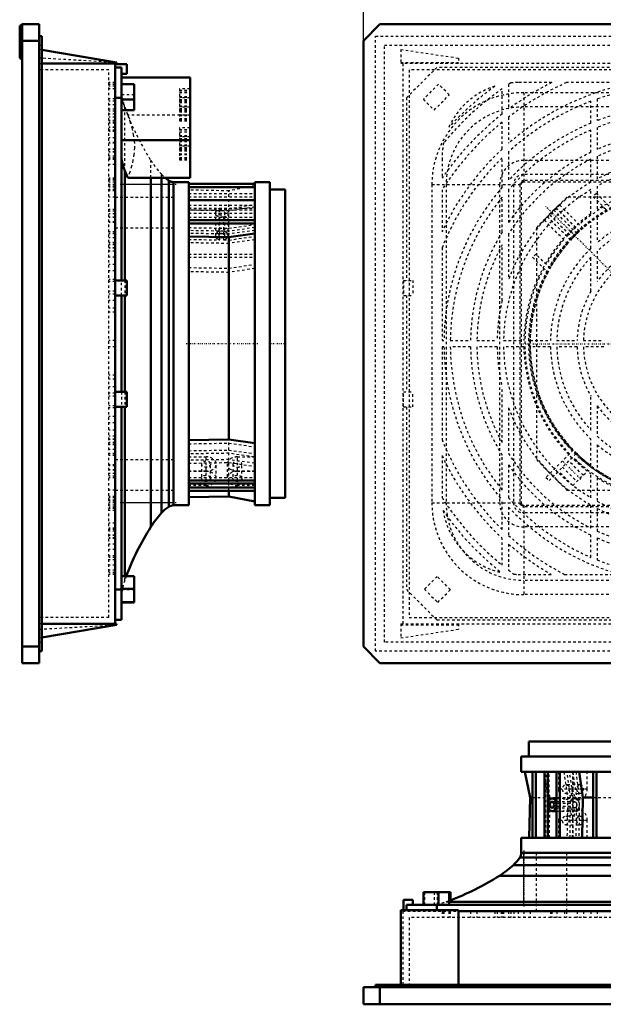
# Model space of a CAD drawing. Header units: millimetres. Extents: x 0 to 863, y -19 to 596.
# Tile 1 of 4: x 0 to 230, y 1 to 389. Entities that reach past the tile are written whole.
import ezdxf

# ---------------------------------------------------------------- set-up
doc = ezdxf.new("R2010")
doc.units = ezdxf.units.MM
doc.linetypes.add('Center', pattern=[1.5, 0.45, -0.5, 0.05, -0.5])
doc.linetypes.add('Dashed', pattern=[2, 1, -1])
for name, color, linetype, lineweight in [('AM_0', 7, 'Continuous', 50), ('AM_4', 3, 'Continuous', 25), ('AM_5', 3, 'Continuous', 25), ('AM_7', 7, 'Center', 25), ('AM_9', 6, 'Dashed', 25)]:
    doc.layers.add(name, color=color, linetype=linetype, lineweight=lineweight)
doc.dimstyles.new('ISO-25', dxfattribs={"dimtxt": 2.5, "dimasz": 2.5, "dimexe": 1.25, "dimexo": 0.625, "dimtad": 1, "dimtxsty": 'Standard', "dimcen": 2.5, "dimadec": 0, "dimazin": 0, "dimtfac": 1, "dimtmove": 0, "dimatfit": 3, "dimfxl": 1, "dimarcsym": 0})

# ---------------------------------------------------------------- blocks, each defined once
blk = doc.blocks.new('1_EF250_115R5_0__0_in_EF250_115R5_0__1300')
at = {"layer": 'AM_0'}
for p, q in [((322.35, 104.7), (200.85, 104.7)), ((200.85, 104.7), (200.85, 98.7)), ((325.35, 98.7), (197.85, 98.7)), ((197.85, 98.7), (197.85, 92.7)), ((325.35, 92.7), (197.85, 92.7)), ((199.28, 92.7), (201.35, 82.52)), ((202.34, 66.7), (202.34, 92.7)), ((203.62, 66.7), (203.62, 92.7)), ((207.01, 66.7), (207.01, 92.7)), ((208.28, 66.7), (208.28, 92.7)), ((211.75, 66.7), (211.75, 92.7)), ((213.02, 66.7), (213.02, 92.7)), ((222.15, 82.52), (220.68, 92.7)), ((226.24, 66.7), (226.24, 92.7)), ((227.52, 66.7), (227.52, 92.7)), ((201.35, 82.52), (200.99, 66.7)), ((202.34, 82.52), (201.35, 82.52)), ((211.75, 82.2), (209.98, 82.2)), ((221.89, 66.7), (222.15, 82.52)), ((226.24, 82.52), (222.15, 82.52)), ((208.28, 80.4), (208.28, 79)), ((209.98, 77.2), (211.75, 77.2)), ((197.85, 66.7), (325.35, 66.7)), ((197.85, 66.7), (197.85, 60.7)), ((325.92, 58.88), (197.28, 58.88)), ((325.35, 60.7), (197.85, 60.7)), ((327.01, 55.95), (194.81, 55.95)), ((189.33, 51.74), (327.01, 51.74)), ((169.91, 45.2), (159.23, 45.2)), ((159.23, 45.2), (159.23, 40.2)), ((165.21, 45.2), (165.21, 40.2)), ((169.46, 45.2), (169.46, 40.2)), ((169.91, 45.2), (169.91, 42.09)), ((155.1, 42.2), (151.37, 42.2)), ((151.37, 42.2), (151.37, 38.2)), ((236.62, 40.2), (152.6, 40.2)), ((152.6, 40.2), (152.6, 38.2)), ((155.1, 40.2), (155.1, 42.2)), ((164.6, 40.2), (164.6, 38.2)), ((169.46, 41.47), (236.62, 41.47)), ((150.3, 38.2), (173.1, 38.2)), ((150.3, 38.2), (150.3, 8.7)), ((173.1, 38.2), (173.1, 8.7)), ((350.1, 37.7), (173.1, 37.7)), ((382.85, 8.7), (140.35, 8.7)), ((140.35, 7.7), (140.35, 8.7)), ((135.6, 1), (135.6, 7.7)), ((387.6, 7.7), (135.6, 7.7)), ((142.1, 1), (142.1, 7.7)), ((387.6, 1), (135.6, 1))]:
    blk.add_line(p, q, dxfattribs=at)
for centre, radius, start, end in [((187.12, 64.95), 11.83, 310.515, 329.1283), ((194.3, 60.81), 3.55, 326.9707, 358.1624), ((161.55, 93.55), 50.2, 303.5987, 311.4905), ((133.84, 138.96), 103.37, 290.1534, 302.4647)]:
    blk.add_arc(centre, radius, start, end, dxfattribs=at)
blk.add_ellipse((209.98, 79.7), major_axis=(0, -2.5), ratio=0.707107, start_param=4.995877, end_param=10.712086, dxfattribs=at)
blk.add_ellipse((209.98, 79.7), major_axis=(0, -1.2), ratio=0.707107, dxfattribs=at)
at = {"layer": 'AM_4'}
blk.add_line((198.86, 40.2), (198.86, 60.7), dxfattribs=at)
at = {"layer": 'AM_7'}
blk.add_line((198.86, 61.72), (198.86, 39.17), dxfattribs=at)
at = {"layer": 'AM_9'}
for p, q in [((206.79, 92.7), (208.31, 82.52)), ((207.57, 66.7), (207.57, 92.7)), ((209.21, 82.52), (207.7, 92.7)), ((208.84, 66.7), (208.84, 92.7)), ((212.55, 92.7), (212.55, 85.87)), ((214.67, 92.7), (216.13, 82.52)), ((217.33, 82.52), (215.87, 92.7)), ((218.37, 82.52), (216.9, 92.7)), ((218.21, 92.7), (218.21, 85.87)), ((218.21, 85.87), (218.21, 92.49)), ((218.21, 92.49), (219.64, 82.52)), ((219.34, 92.7), (220.8, 82.52)), ((223.86, 85.87), (223.86, 92.7)), ((223.86, 85.87), (212.55, 85.87)), ((221.03, 87.62), (215.38, 87.62)), ((202.34, 82.52), (222.15, 82.52)), ((208.31, 82.52), (208.05, 66.7)), ((209.17, 79.98), (209.21, 82.52)), ((218.99, 82.2), (211.75, 82.2)), ((215.38, 84.12), (221.03, 84.12)), ((215.38, 81.87), (221.03, 81.87)), ((216.13, 82.52), (215.88, 66.7)), ((217.3, 80.4), (217.33, 82.52)), ((218.11, 66.7), (218.37, 82.52)), ((219.64, 82.52), (219.38, 66.7)), ((220.8, 82.52), (220.55, 66.7)), ((226.24, 82.52), (233.49, 82.52)), ((208.28, 80.4), (217.3, 80.4)), ((217.28, 79), (208.28, 79)), ((208.95, 66.7), (209.16, 79.44)), ((218.97, 80.9), (209.98, 80.9)), ((209.98, 78.5), (218.93, 78.5)), ((217.08, 66.7), (217.28, 79)), ((211.75, 77.2), (218.91, 77.2)), ((221.03, 77.53), (215.38, 77.53)), ((221.03, 75.28), (215.38, 75.28)), ((212.55, 73.53), (212.55, 66.7)), ((223.86, 73.53), (212.55, 73.53)), ((215.38, 71.78), (221.03, 71.78)), ((218.21, 73.53), (218.21, 66.7)), ((218.21, 66.7), (218.21, 73.53)), ((223.86, 66.7), (223.86, 73.53)), ((203.85, 37.7), (203.85, 60.7)), ((215.85, 37.7), (215.85, 60.7)), ((159.68, 45.2), (159.68, 40.2)), ((163.47, 45.2), (163.47, 40.2)), ((164.69, 45.2), (164.69, 40.2)), ((164.9, 45.2), (164.9, 40.2)), ((168.23, 41.47), (169.46, 41.47)), ((169.91, 42.09), (169.91, 40.2)), ((151.1, 37.7), (173.1, 37.7)), ((151.1, 37.7), (151.1, 7.7)), ((151.37, 38.2), (151.37, 37.7)), ((152.6, 38.2), (152.6, 37.7)), ((369.6, 35.2), (153.6, 35.2)), ((153.6, 35.2), (153.6, 7.7)), ((164.6, 38.2), (164.6, 37.7)), ((166.6, 37.7), (166.6, 35.2)), ((166.99, 37.7), (166.99, 35.2)), ((167.27, 37.7), (167.27, 35.2)), ((167.36, 37.7), (167.36, 35.2)), ((169.27, 37.7), (169.27, 35.2)), ((169.86, 37.7), (169.86, 35.2)), ((177.86, 37.7), (177.86, 35.2)), ((180.36, 37.7), (180.36, 35.2)), ((187.47, 37.7), (187.47, 35.2)), ((188.36, 37.7), (188.36, 35.2)), ((189.92, 37.7), (189.92, 35.2)), ((190.35, 37.7), (190.35, 35.2)), ((190.86, 37.7), (190.86, 35.2)), ((192.85, 37.7), (192.85, 35.2)), ((193.7, 37.7), (193.7, 35.2)), ((194.97, 37.7), (194.97, 35.2)), ((196.6, 37.7), (196.6, 35.2)), ((198.86, 37.7), (198.86, 35.2)), ((201.36, 37.7), (201.36, 35.2)), ((209.36, 37.7), (209.36, 35.2)), ((209.72, 37.7), (209.72, 35.2)), ((209.89, 37.7), (209.89, 35.2)), ((211.86, 37.7), (211.86, 35.2)), ((214.97, 37.7), (214.97, 35.2)), ((215.73, 37.7), (215.73, 35.2)), ((219.87, 37.7), (219.87, 35.2)), ((222.37, 37.7), (222.37, 35.2)), ((225.35, 37.7), (225.35, 35.2)), ((227.85, 37.7), (227.85, 35.2)), ((143.85, 7.7), (143.85, 8.7)), ((150.3, 8.7), (150.3, 7.7)), ((173.1, 8.7), (173.1, 7.7))]:
    blk.add_line(p, q, dxfattribs=at)
for points in [[(218.21, 92.49), (218.4, 92.51), (219.31, 92.7)], [(217.3, 80.4), (217.48, 80.97), (217.86, 81.61), (218.37, 82.04), (218.95, 82.2), (218.99, 82.2)], [(218.99, 82.2), (219.54, 82.08), (220.07, 81.69), (220.48, 81.08), (220.71, 80.31), (220.74, 79.47), (220.57, 78.66), (220.22, 77.97), (219.72, 77.47), (219.14, 77.22), (218.91, 77.2)], [(218.91, 77.2), (218.55, 77.25), (218.01, 77.56), (217.59, 78.11), (217.31, 78.84), (217.28, 79)], [(218.93, 78.5), (218.69, 78.55), (218.44, 78.73), (218.25, 79.02), (218.14, 79.39), (218.12, 79.79), (218.19, 80.18), (218.28, 80.4)], [(218.28, 80.4), (218.48, 80.68), (218.74, 80.86), (218.97, 80.9)], [(218.97, 80.9), (219.02, 80.9), (219.3, 80.81), (219.54, 80.59), (219.71, 80.27), (219.8, 79.89), (219.79, 79.49), (219.69, 79.11), (219.5, 78.8), (219.25, 78.59), (218.97, 78.5), (218.93, 78.5)]]:
    blk.add_lwpolyline(points, dxfattribs=at)
for centre, radius, start, end in [((160.74, 61.48), 21.36, 274.991, 290.5142), ((133.84, 138.96), 103.38, 289.429, 290.1534)]:
    blk.add_arc(centre, radius, start, end, dxfattribs=at)
for centre, start_param, end_param in [((215.38, 85.87), 1.570796, 4.712389), ((221.03, 85.87), 1.570796, 4.712389), ((215.38, 73.53), 4.712389, 7.853982), ((221.03, 73.53), 4.712389, 7.853982)]:
    blk.add_ellipse(centre, major_axis=(0, 4), ratio=0.707107, start_param=start_param, end_param=end_param, dxfattribs=at)
for centre in [(215.38, 85.87), (221.03, 85.87), (215.38, 73.53), (221.03, 73.53)]:
    blk.add_ellipse(centre, major_axis=(0, 1.75), ratio=0.707107, dxfattribs=at)
blk = doc.blocks.new('2_EF250_115R5_0__0_in_EF250_115R5_0__1300')
at = {"layer": 'AM_0'}
for p, q in [((1, 387.5), (0, 387)), ((0, 387), (0, 374.2)), ((1, 387.6), (7.7, 387.6)), ((1, 135.6), (1, 387.6)), ((7.7, 135.6), (7.7, 387.6)), ((1, 381.1), (7.7, 381.1)), ((7.7, 382.85), (8.7, 382.85)), ((8.7, 140.35), (8.7, 382.85)), ((38.2, 372.5), (8.7, 377.49)), ((0, 374.2), (1, 373.7)), ((8.7, 372.1), (38.2, 372.1)), ((37.7, 151.1), (37.7, 372.1)), ((42.2, 371.83), (37.7, 371.83)), ((40.2, 370.6), (37.7, 370.6)), ((38.2, 372.1), (38.2, 372.5)), ((40.2, 286.58), (40.2, 370.6)), ((42.2, 368.1), (42.2, 371.83)), ((40.2, 368.1), (42.2, 368.1)), ((67.2, 366.56), (40.2, 366.56)), ((67.2, 327.01), (67.2, 366.56)), ((45.2, 363.97), (40.2, 363.97)), ((45.2, 353.74), (45.2, 363.97)), ((40.2, 358.6), (37.7, 358.6)), ((45.2, 357.98), (40.2, 357.98)), ((45.2, 353.74), (40.2, 353.74)), ((67.2, 341.81), (40.2, 341.81)), ((41.47, 286.58), (41.47, 329.74)), ((42.62, 327.01), (41.47, 329.74)), ((67.2, 327.01), (42.62, 327.01)), ((51.74, 189.33), (51.74, 327.01)), ((55.95, 194.81), (55.95, 327.01)), ((58.88, 197.28), (58.88, 325.92)), ((66.7, 325.35), (60.7, 325.35)), ((60.7, 197.85), (60.7, 325.35)), ((66.7, 325.35), (66.7, 197.85)), ((66.7, 324.6), (92.7, 324.6)), ((66.7, 323.33), (92.7, 323.33)), ((98.7, 325.35), (92.7, 325.35)), ((92.7, 197.85), (92.7, 325.35)), ((98.7, 197.85), (98.7, 325.35)), ((104.7, 322.35), (98.7, 322.35)), ((104.7, 200.85), (104.7, 322.35)), ((66.7, 318.25), (92.7, 318.25)), ((66.7, 310.33), (92.7, 310.33)), ((66.7, 309.06), (92.7, 309.06)), ((66.7, 303.81), (82.52, 303.56)), ((82.52, 303.56), (92.7, 305.02)), ((82.52, 223.76), (82.52, 303.56)), ((37.7, 286.58), (42.2, 286.58)), ((42.2, 286.58), (42.2, 280.62)), ((37.7, 280.62), (42.2, 280.62)), ((40.2, 242.58), (40.2, 280.62)), ((41.47, 280.62), (41.47, 242.58)), ((37.7, 242.58), (42.2, 242.58)), ((42.2, 236.62), (42.2, 242.58)), ((37.7, 236.62), (42.2, 236.62)), ((40.2, 152.6), (40.2, 236.62)), ((41.47, 169.91), (41.47, 236.62)), ((82.52, 223.76), (66.7, 223.51)), ((92.7, 222.29), (82.52, 223.76)), ((66.7, 207.65), (92.7, 207.65)), ((66.7, 206.38), (92.7, 206.38)), ((66.7, 204.87), (92.7, 204.87)), ((66.7, 203.6), (92.7, 203.6)), ((82.52, 201.35), (82.52, 203.6)), ((66.7, 200.99), (82.52, 201.35)), ((82.52, 201.35), (92.7, 199.28)), ((98.7, 200.85), (104.7, 200.85)), ((66.7, 197.85), (60.7, 197.85)), ((98.7, 197.85), (92.7, 197.85)), ((45.2, 169.91), (40.2, 169.91)), ((45.2, 159.54), (45.2, 169.91)), ((40.2, 164.6), (37.7, 164.6)), ((45.2, 164.9), (40.2, 164.9)), ((45.2, 159.68), (40.2, 159.68)), ((45.2, 159.54), (40.2, 159.54)), ((40.2, 152.6), (37.7, 152.6)), ((38.2, 151.1), (8.7, 151.1)), ((8.7, 145.71), (38.2, 150.7)), ((38.2, 150.7), (38.2, 151.1)), ((1, 142.1), (7.7, 142.1)), ((7.7, 140.35), (8.7, 140.35)), ((1, 135.6), (7.7, 135.6))]:
    blk.add_line(p, q, dxfattribs=at)
blk.add_lwpolyline([(41.47, 329.74), (41.02, 330.88), (40.66, 332.04), (40.38, 333.23), (40.2, 334.42)], dxfattribs=at)
for centre, radius, start, end in [((64.95, 336.08), 11.83, 230.0538, 239.1283), ((60.81, 328.9), 3.56, 236.9707, 268.1624), ((93.55, 161.55), 50.2, 138.5095, 146.4013), ((64.95, 187.12), 11.83, 120.8717, 139.485), ((60.81, 194.3), 3.56, 91.8376, 123.0293), ((138.96, 133.84), 103.38, 147.5353, 159.5761)]:
    blk.add_arc(centre, radius, start, end, dxfattribs=at)
at = {"layer": 'AM_4'}
for p, q in [((60.7, 324.34), (40.2, 324.34)), ((60.7, 198.86), (40.2, 198.86))]:
    blk.add_line(p, q, dxfattribs=at)
at = {"layer": 'AM_7'}
for p, q in [((61.72, 324.34), (39.17, 324.34)), ((94, 261.6), (65.4, 261.6)), ((105.02, 261.6), (97.88, 261.6)), ((61.72, 198.86), (39.17, 198.86))]:
    blk.add_line(p, q, dxfattribs=at)
at = {"layer": 'AM_9'}
for p, q in [((7.7, 379.35), (8.7, 379.35)), ((8.7, 377.49), (7.7, 377.66)), ((38.21, 372.5), (7.7, 374.25)), ((7.7, 372.1), (8.7, 372.1)), ((35.2, 369.6), (7.7, 369.6)), ((35.2, 153.6), (35.2, 369.6)), ((37.7, 364.6), (35.2, 364.6)), ((37.7, 364.46), (35.2, 364.46)), ((37.7, 363.89), (35.2, 363.89)), ((37.7, 363.84), (35.2, 363.84)), ((37.7, 363.18), (35.2, 363.18)), ((37.7, 362.17), (35.2, 362.17)), ((45.2, 363.97), (40.2, 363.97)), ((67.2, 362.16), (63, 362.16)), ((63, 362.16), (63, 349.48)), ((63, 361.54), (67.2, 361.54)), ((63, 361.33), (67.2, 361.33)), ((37.7, 358.12), (35.2, 358.12)), ((45.2, 359.73), (40.2, 359.73)), ((45.2, 359.73), (40.2, 359.73)), ((45.2, 357.98), (40.2, 357.98)), ((63, 360.62), (67.2, 360.62)), ((63, 359.09), (67.2, 359.09)), ((63, 358.82), (67.2, 358.82)), ((67.2, 358.55), (63, 358.55)), ((63, 357.93), (67.2, 357.93)), ((63, 357.72), (67.2, 357.72)), ((63, 357.65), (67.2, 357.65)), ((63, 357.44), (67.2, 357.44)), ((37.7, 357.21), (35.2, 357.21)), ((37.7, 355.84), (35.2, 355.84)), ((37.7, 354.1), (35.2, 354.1)), ((45.2, 353.74), (40.2, 353.74)), ((41.47, 329.74), (41.47, 354.97)), ((41.47, 354.49), (42.62, 351.76)), ((63, 357.02), (67.2, 357.02)), ((63, 356.97), (67.2, 356.97)), ((63, 356.82), (67.2, 356.82)), ((63, 356.7), (67.2, 356.7)), ((63, 355.48), (67.2, 355.48)), ((63, 355.21), (67.2, 355.21)), ((67.2, 354.94), (63, 354.94)), ((63, 354.33), (67.2, 354.33)), ((63, 354.12), (67.2, 354.12)), ((63, 354.05), (67.2, 354.05)), ((63, 353.83), (67.2, 353.83)), ((37.7, 353.34), (35.2, 353.34)), ((37.7, 352.19), (35.2, 352.19)), ((37.7, 350.96), (35.2, 350.96)), ((37.7, 349.6), (35.2, 349.6)), ((67.2, 351.76), (42.62, 351.76)), ((63, 353.41), (67.2, 353.41)), ((63, 353.36), (67.2, 353.36)), ((63, 353.22), (67.2, 353.22)), ((63, 353.09), (67.2, 353.09)), ((63, 351.87), (67.2, 351.87)), ((63, 351.61), (67.2, 351.61)), ((63, 350.44), (67.2, 350.44)), ((63, 350.23), (67.2, 350.23)), ((63, 349.75), (67.2, 349.75)), ((63, 349.61), (67.2, 349.61)), ((37.7, 348.98), (35.2, 348.98)), ((37.7, 348.6), (35.2, 348.6)), ((37.7, 346.97), (35.2, 346.97)), ((37.7, 346.92), (35.2, 346.92)), ((37.7, 345.88), (35.2, 345.88)), ((63, 349.48), (67.2, 349.48)), ((67.2, 346.76), (63, 346.76)), ((63, 346.76), (63, 334.08)), ((63, 346.14), (67.2, 346.14)), ((63, 345.93), (67.2, 345.93)), ((37.7, 345.34), (35.2, 345.34)), ((37.7, 342.84), (35.2, 342.84)), ((63, 345.22), (67.2, 345.22)), ((63, 343.69), (67.2, 343.69)), ((63, 343.42), (67.2, 343.42)), ((67.2, 343.15), (63, 343.15)), ((63, 342.53), (67.2, 342.53)), ((63, 342.32), (67.2, 342.32)), ((63, 342.25), (67.2, 342.25)), ((63, 342.04), (67.2, 342.04)), ((37.7, 340.93), (35.2, 340.93)), ((37.7, 340.63), (35.2, 340.63)), ((37.7, 338.38), (35.2, 338.38)), ((37.7, 338.25), (35.2, 338.25)), ((63, 341.62), (67.2, 341.62)), ((63, 341.57), (67.2, 341.57)), ((63, 341.42), (67.2, 341.42)), ((63, 341.3), (67.2, 341.3)), ((63, 340.08), (67.2, 340.08)), ((63, 339.81), (67.2, 339.81)), ((67.2, 339.54), (63, 339.54)), ((63, 338.93), (67.2, 338.93)), ((63, 338.72), (67.2, 338.72)), ((63, 338.65), (67.2, 338.65)), ((63, 338.43), (67.2, 338.43)), ((63, 338.01), (67.2, 338.01)), ((63, 337.96), (67.2, 337.96)), ((37.7, 337.29), (35.2, 337.29)), ((37.7, 337.1), (35.2, 337.1)), ((37.7, 335.51), (35.2, 335.51)), ((37.7, 334.94), (35.2, 334.94)), ((37.7, 334.84), (35.2, 334.84)), ((37.7, 334.6), (35.2, 334.6)), ((37.7, 334.31), (35.2, 334.31)), ((63, 337.82), (67.2, 337.82)), ((63, 337.69), (67.2, 337.69)), ((63, 336.47), (67.2, 336.47)), ((63, 336.21), (67.2, 336.21)), ((63, 335.04), (67.2, 335.04)), ((63, 334.83), (67.2, 334.83)), ((63, 334.35), (67.2, 334.35)), ((63, 334.21), (67.2, 334.21)), ((63, 334.08), (67.2, 334.08)), ((37.7, 332.34), (35.2, 332.34)), ((51.74, 327.01), (51.74, 333.87)), ((37.7, 326.85), (35.2, 326.85)), ((37.7, 326.61), (35.2, 326.61)), ((55.95, 327.01), (55.95, 328.39)), ((37.7, 326.07), (35.2, 326.07)), ((37.7, 325.25), (35.2, 325.25)), ((37.7, 324.34), (35.2, 324.34)), ((37.7, 323.78), (35.2, 323.78)), ((37.7, 323.3), (35.2, 323.3)), ((92.7, 323.91), (82.52, 321.85)), ((37.7, 322.36), (35.2, 322.36)), ((37.7, 322.32), (35.2, 322.32)), ((37.7, 321.84), (35.2, 321.84)), ((37.7, 319.4), (35.2, 319.4)), ((37.7, 319.35), (60.7, 319.35)), ((82.52, 321.85), (66.7, 322.21)), ((66.7, 320.85), (92.7, 320.85)), ((66.7, 319.58), (92.7, 319.58)), ((82.52, 303.56), (82.52, 321.85)), ((66.7, 316.26), (92.7, 316.26)), ((66.7, 315.15), (82.52, 314.89)), ((66.7, 314.99), (92.7, 314.99)), ((82.52, 314.89), (92.7, 316.41)), ((92.7, 315.5), (82.52, 313.98)), ((37.7, 314.5), (35.2, 314.5)), ((37.7, 313.83), (35.2, 313.83)), ((37.7, 312.82), (35.2, 312.82)), ((37.7, 311.51), (35.2, 311.51)), ((37.7, 311.33), (35.2, 311.33)), ((66.7, 314.36), (92.7, 314.36)), ((82.52, 313.98), (66.7, 314.25)), ((66.7, 313.09), (92.7, 313.09)), ((66.7, 311.52), (92.7, 311.52)), ((77.2, 313.22), (77.2, 304.28)), ((78.5, 313.22), (78.5, 304.27)), ((80.4, 311.52), (79, 311.52)), ((79, 302.53), (79, 311.52)), ((80.4, 311.52), (80.4, 302.5)), ((80.9, 304.23), (80.9, 313.22)), ((82.2, 304.21), (82.2, 313.22)), ((37.7, 309.72), (35.2, 309.72)), ((37.7, 309.43), (35.2, 309.43)), ((37.7, 307.35), (60.7, 307.35)), ((66.7, 310.25), (92.7, 310.25)), ((66.7, 307.39), (82.52, 307.13)), ((82.52, 307.13), (92.7, 308.6)), ((92.7, 307.4), (82.52, 305.93)), ((37.7, 305.73), (35.2, 305.73)), ((37.7, 305.62), (35.2, 305.62)), ((37.7, 304.9), (35.2, 304.9)), ((37.7, 303.33), (35.2, 303.33)), ((82.52, 305.93), (66.7, 306.19)), ((82.52, 304.83), (66.7, 305.09)), ((92.7, 306.29), (82.52, 304.83)), ((82.52, 302.47), (92.7, 303.93)), ((37.7, 301.49), (35.2, 301.49)), ((37.7, 300.83), (35.2, 300.83)), ((37.7, 300.65), (35.2, 300.65)), ((37.7, 299.42), (35.2, 299.42)), ((37.7, 299.23), (35.2, 299.23)), ((66.7, 302.72), (79, 302.53)), ((82.52, 301.13), (66.7, 301.38)), ((80.4, 302.5), (82.52, 302.47)), ((92.7, 302.59), (82.52, 301.13)), ((37.7, 298.15), (35.2, 298.15)), ((37.7, 295.67), (35.2, 295.67)), ((66.7, 296.96), (92.7, 296.96)), ((66.7, 295.69), (92.7, 295.69)), ((37.7, 292.82), (35.2, 292.82)), ((66.7, 291.62), (82.52, 291.36)), ((82.52, 291.36), (92.7, 292.87)), ((37.7, 290.32), (35.2, 290.32)), ((82.52, 289.71), (66.7, 289.98)), ((92.7, 291.24), (82.52, 289.71)), ((37.7, 286.88), (35.2, 286.88)), ((37.7, 286.18), (35.2, 286.18)), ((40.2, 280.62), (40.2, 286.58)), ((41.47, 286.58), (41.47, 280.62)), ((37.7, 282.31), (35.2, 282.31)), ((37.7, 281.13), (35.2, 281.13)), ((37.7, 278.6), (35.2, 278.6)), ((37.7, 275.6), (35.2, 275.6)), ((37.7, 274.04), (35.2, 274.04)), ((37.7, 262.85), (35.2, 262.85)), ((37.7, 260.35), (35.2, 260.35)), ((37.7, 249.16), (35.2, 249.16)), ((37.7, 247.6), (35.2, 247.6)), ((37.7, 244.6), (35.2, 244.6)), ((37.7, 242.07), (35.2, 242.07)), ((37.7, 240.89), (35.2, 240.89)), ((40.2, 242.58), (40.2, 236.62)), ((41.47, 242.58), (41.47, 236.62)), ((37.7, 237.02), (35.2, 237.02)), ((37.7, 236.32), (35.2, 236.32)), ((37.7, 232.88), (35.2, 232.88)), ((37.7, 230.37), (35.2, 230.37)), ((37.7, 227.53), (35.2, 227.53)), ((37.7, 225.05), (35.2, 225.05)), ((37.7, 223.97), (35.2, 223.97)), ((37.7, 223.78), (35.2, 223.78)), ((37.7, 222.55), (35.2, 222.55)), ((37.7, 222.37), (35.2, 222.37)), ((37.7, 221.71), (35.2, 221.71)), ((66.7, 222.12), (82.52, 222.37)), ((82.52, 203.6), (82.52, 223.76)), ((82.52, 222.37), (92.7, 220.91)), ((37.7, 219.87), (35.2, 219.87)), ((37.7, 218.3), (35.2, 218.3)), ((37.7, 217.58), (35.2, 217.58)), ((66.7, 219.38), (82.52, 219.64)), ((82.52, 218.37), (66.7, 218.11)), ((82.52, 219.64), (92.7, 218.18)), ((92.49, 216.93), (82.52, 218.37)), ((37.7, 217.47), (35.2, 217.47)), ((37.7, 213.77), (35.2, 213.77)), ((37.7, 215.85), (60.7, 215.85)), ((66.7, 216.93), (73.53, 216.93)), ((82.52, 215.87), (66.7, 215.61)), ((66.7, 214.46), (82.52, 214.71)), ((71.78, 214.1), (71.78, 208.45)), ((73.53, 205.62), (73.53, 216.93)), ((75.28, 208.45), (75.28, 214.1)), ((77.53, 208.45), (77.53, 214.1)), ((81.87, 214.1), (81.87, 208.45)), ((92.7, 214.4), (82.52, 215.87)), ((82.52, 214.71), (92.7, 213.24)), ((84.12, 214.1), (84.12, 208.45)), ((85.87, 205.62), (85.87, 216.93)), ((85.87, 216.93), (92.49, 216.93)), ((87.62, 208.45), (87.62, 214.1)), ((37.7, 213.47), (35.2, 213.47)), ((37.7, 211.86), (35.2, 211.86)), ((37.7, 211.69), (35.2, 211.69)), ((37.7, 210.38), (35.2, 210.38)), ((73.53, 211.28), (66.7, 211.28)), ((66.7, 211.28), (73.53, 211.28)), ((92.7, 211.28), (85.87, 211.28)), ((85.87, 211.28), (92.7, 211.28)), ((37.7, 209.36), (35.2, 209.36)), ((37.7, 208.7), (35.2, 208.7)), ((66.7, 208.84), (92.7, 208.84)), ((66.7, 207.57), (92.7, 207.57)), ((37.7, 203.79), (35.2, 203.79)), ((37.7, 203.85), (60.7, 203.85)), ((73.53, 205.62), (66.7, 205.62)), ((92.7, 205.62), (85.87, 205.62)), ((37.7, 201.36), (35.2, 201.36)), ((37.7, 200.87), (35.2, 200.87)), ((37.7, 200.84), (35.2, 200.84)), ((37.7, 199.9), (35.2, 199.9)), ((37.7, 199.42), (35.2, 199.42)), ((37.7, 198.86), (35.2, 198.86)), ((37.7, 197.95), (35.2, 197.95)), ((37.7, 197.13), (35.2, 197.13)), ((37.7, 196.59), (35.2, 196.59)), ((37.7, 195.79), (35.2, 195.79)), ((37.7, 190.86), (35.2, 190.86)), ((37.7, 188.88), (35.2, 188.88)), ((37.7, 188.36), (35.2, 188.36)), ((37.7, 188.26), (35.2, 188.26)), ((37.7, 187.69), (35.2, 187.69)), ((37.7, 186.1), (35.2, 186.1)), ((37.7, 185.91), (35.2, 185.91)), ((37.7, 184.95), (35.2, 184.95)), ((37.7, 184.81), (35.2, 184.81)), ((37.7, 182.57), (35.2, 182.57)), ((37.7, 180.36), (35.2, 180.36)), ((37.7, 177.86), (35.2, 177.86)), ((37.7, 177.31), (35.2, 177.31)), ((37.7, 176.28), (35.2, 176.28)), ((37.7, 174.21), (35.2, 174.21)), ((37.7, 172.23), (35.2, 172.23)), ((37.7, 171.35), (35.2, 171.35)), ((37.7, 170.64), (35.2, 170.64)), ((37.7, 170.6), (35.2, 170.6)), ((45.2, 169.77), (40.2, 169.77)), ((41.47, 168.23), (41.47, 169.91)), ((45.2, 164.76), (40.2, 164.76)), ((45.2, 164.69), (40.2, 164.69)), ((45.2, 164.55), (40.2, 164.55)), ((35.2, 153.6), (7.7, 153.6)), ((8.7, 151.1), (7.7, 151.1)), ((7.7, 148.95), (38.21, 150.7)), ((7.7, 145.54), (8.7, 145.71)), ((7.7, 143.85), (8.7, 143.85))]:
    blk.add_line(p, q, dxfattribs=at)
for points in [[(40.2, 359.17), (40.38, 357.99), (40.65, 356.82), (41.02, 355.65), (41.47, 354.49)], [(42.62, 351.76), (43.47, 349.24), (44.22, 346.72), (44.82, 344.17), (45.19, 341.54), (45.29, 338.9), (45.09, 336.26), (44.68, 333.93), (44.1, 331.61), (43.4, 329.3), (42.62, 327.01)], [(82.2, 304.2), (82.08, 304.75), (81.69, 305.27), (81.08, 305.67), (80.31, 305.92), (79.47, 305.97), (78.66, 305.84), (77.97, 305.53), (77.47, 305.07), (77.22, 304.51), (77.2, 304.29)], [(77.2, 304.29), (77.25, 303.92), (77.56, 303.36), (78.11, 302.89), (78.84, 302.57), (79, 302.53)], [(80.9, 304.23), (80.9, 304.28), (80.81, 304.56), (80.59, 304.8), (80.27, 304.98), (79.89, 305.07), (79.49, 305.08), (79.11, 304.99), (78.8, 304.81), (78.59, 304.58), (78.5, 304.3), (78.5, 304.27)], [(78.5, 304.27), (78.55, 304.02), (78.73, 303.76), (79.02, 303.55), (79.39, 303.42), (79.79, 303.39), (80.18, 303.45), (80.4, 303.54)], [(80.4, 303.54), (80.68, 303.74), (80.86, 304), (80.9, 304.23)], [(80.4, 302.5), (80.97, 302.68), (81.61, 303.06), (82.04, 303.58), (82.2, 304.16), (82.2, 304.2)], [(92.49, 216.93), (92.51, 216.74), (92.7, 215.83)]]:
    blk.add_lwpolyline(points, dxfattribs=at)
for centre, radius, start, end in [((61.48, 362.46), 21.36, 184.991, 200.5142), ((138.96, 389.36), 103.37, 199.429, 212.4647), ((93.55, 361.65), 50.2, 213.5987, 221.4905), ((64.95, 336.08), 11.83, 220.515, 230.0538), ((61.48, 160.74), 21.36, 159.4858, 175.009), ((138.96, 133.84), 103.38, 159.5761, 160.571)]:
    blk.add_arc(centre, radius, start, end, dxfattribs=at)
for centre, major_axis, start_param, end_param in [((79.7, 313.22), (-2.5, 0), 4.877758, 7.570494), ((79.7, 313.22), (-2.5, 0), 1.854284, 4.489502), ((79.7, 313.22), (-1.2, 0), 4.900389, 10.753889), ((73.53, 214.1), (4, 0), 4.712389, 7.853982), ((85.87, 214.1), (4, 0), 1.570796, 3.141593), ((85.87, 214.1), (4, 0), 3.141593, 4.712389), ((85.87, 214.1), (1.75, 0), 4.712389, 9.424778), ((85.87, 214.1), (1.75, 0), 3.141593, 4.712389), ((73.53, 208.45), (4, 0), 4.712389, 7.853982), ((85.87, 208.45), (4, 0), 1.570796, 3.962995), ((85.87, 208.45), (4, 0), 3.962995, 4.712389)]:
    blk.add_ellipse(centre, major_axis=major_axis, ratio=0.707107, start_param=start_param, end_param=end_param, dxfattribs=at)
for centre in [(73.53, 214.1), (73.53, 208.45), (85.87, 208.45)]:
    blk.add_ellipse(centre, major_axis=(1.75, 0), ratio=0.707107, dxfattribs=at)
blk = doc.blocks.new('3_EF250_115R5_0__0_in_EF250_115R5_0__1300')
at = {"layer": 'AM_0'}
for p, q in [((142.1, 387.6), (135.6, 381.1)), ((381.1, 387.6), (142.1, 387.6)), ((135.6, 381.1), (135.6, 142.1)), ((135.6, 142.1), (142.1, 135.6)), ((142.1, 135.6), (381.1, 135.6))]:
    blk.add_line(p, q, dxfattribs=at)
at = {"layer": 'AM_7'}
for p, q in [((264.18, 259.02), (207.4, 315.8)), ((197.81, 261.6), (325.39, 261.6)), ((214.43, 215.06), (221.35, 208.13))]:
    blk.add_line(p, q, dxfattribs=at)
at = {"layer": 'AM_9'}
for p, q in [((140.35, 382.85), (382.85, 382.85)), ((140.35, 140.35), (140.35, 382.85)), ((143.85, 379.35), (379.35, 379.35)), ((143.85, 143.85), (143.85, 379.35)), ((150.3, 377.66), (150.3, 372.1)), ((150.3, 377.66), (173.1, 374.25)), ((173.1, 374.25), (173.1, 372.1)), ((150.3, 372.5), (173.1, 372.5)), ((372.9, 372.1), (150.3, 372.1)), ((151.1, 372.1), (151.1, 151.1)), ((164.6, 370.6), (152.6, 358.6)), ((153.6, 369.6), (153.6, 153.6)), ((369.6, 369.6), (153.6, 369.6)), ((236.62, 370.6), (164.6, 370.6)), ((165.21, 363.97), (159.23, 357.98)), ((169.46, 359.73), (165.21, 363.97)), ((190.35, 352.19), (190.35, 362.17)), ((192.85, 363.89), (192.85, 354.1)), ((209.89, 364.6), (196.6, 364.6)), ((242.53, 364.6), (215.73, 364.6)), ((152.6, 358.6), (152.6, 286.58)), ((159.23, 357.98), (163.47, 353.74)), ((163.47, 353.74), (169.46, 359.73)), ((198.86, 360.6), (198.86, 325.35)), ((324.34, 360.6), (198.86, 360.6)), ((227.85, 358.12), (227.85, 349.6)), ((324.34, 354.97), (198.86, 354.97)), ((225.35, 348.6), (225.35, 357.21)), ((192.85, 350.96), (192.85, 340.63)), ((190.35, 338.38), (190.35, 348.98)), ((225.35, 337.1), (225.35, 345.88)), ((227.85, 346.92), (227.85, 338.25)), ((166.6, 334.6), (166.6, 326.85)), ((190.35, 323.3), (190.35, 334.94)), ((192.85, 337.29), (192.85, 326.07)), ((225.35, 325.25), (225.35, 334.31)), ((227.85, 335.51), (227.85, 326.61)), ((324.34, 333.87), (198.86, 333.87)), ((324.34, 328.39), (198.86, 328.39)), ((162.6, 324.34), (197.85, 324.34)), ((162.6, 324.34), (162.6, 198.86)), ((168.23, 324.34), (168.23, 198.86)), ((189.33, 324.34), (189.33, 198.86)), ((194.81, 324.34), (194.81, 198.86)), ((197.28, 324.34), (197.28, 198.86)), ((197.85, 325.35), (197.85, 197.85)), ((325.35, 325.35), (197.85, 325.35)), ((324.34, 325.92), (198.86, 325.92)), ((227.85, 323.78), (227.85, 314.5)), ((166.6, 322.32), (166.6, 305.73)), ((190.35, 305.62), (190.35, 319.4)), ((192.85, 322.36), (192.85, 309.43)), ((215.85, 319.35), (203.85, 307.35)), ((307.35, 319.35), (215.85, 319.35)), ((225.35, 312.82), (225.35, 322.36)), ((227.52, 320.85), (226.24, 319.58)), ((226.24, 319.58), (231.84, 313.98)), ((227.52, 320.85), (233.49, 314.89)), ((213.02, 316.26), (207.01, 310.25)), ((220.76, 305.98), (211.75, 314.99)), ((220.8, 305.93), (211.75, 314.99)), ((213.02, 316.26), (222.15, 307.13)), ((217.33, 302.47), (208.28, 311.52)), ((209.13, 312.37), (218.11, 303.39)), ((219.81, 305.09), (210.83, 314.07)), ((227.85, 311.51), (227.85, 301.49)), ((203.85, 307.35), (203.85, 215.85)), ((216.13, 301.13), (207.01, 310.25)), ((225.35, 299.23), (225.35, 309.72)), ((192.85, 304.9), (192.85, 286.88)), ((166.6, 299.42), (166.6, 262.85)), ((190.35, 278.6), (190.35, 300.65)), ((203.62, 296.96), (202.34, 295.69)), ((202.34, 295.69), (208.31, 289.71)), ((209.21, 291.36), (203.62, 296.96)), ((225.35, 282.31), (225.35, 295.67)), ((227.85, 298.15), (227.85, 286.18)), ((151.37, 286.58), (155.1, 286.58)), ((151.37, 286.58), (151.37, 280.62)), ((155.1, 286.58), (155.1, 280.62)), ((151.37, 280.62), (155.1, 280.62)), ((152.6, 280.62), (152.6, 242.58)), ((166.6, 262.85), (167.36, 262.85)), ((166.6, 260.35), (166.6, 223.78)), ((167.36, 260.35), (166.6, 260.35)), ((169.86, 262.85), (177.86, 262.85)), ((177.86, 260.35), (169.86, 260.35)), ((180.36, 262.85), (188.36, 262.85)), ((188.36, 260.35), (180.36, 260.35)), ((190.86, 262.85), (198.86, 262.85)), ((198.86, 260.35), (190.86, 260.35)), ((201.36, 262.85), (209.36, 262.85)), ((209.36, 260.35), (201.36, 260.35)), ((211.86, 262.85), (219.87, 262.85)), ((219.87, 260.35), (211.86, 260.35)), ((222.37, 262.85), (230.37, 262.85)), ((230.37, 260.35), (222.37, 260.35)), ((151.37, 236.62), (151.37, 242.58)), ((151.37, 242.58), (155.1, 242.58)), ((155.1, 236.62), (155.1, 242.58)), ((190.35, 222.55), (190.35, 244.6)), ((225.35, 227.53), (225.35, 240.89)), ((227.85, 237.02), (227.85, 225.05)), ((151.37, 236.62), (155.1, 236.62)), ((152.6, 236.62), (152.6, 164.6)), ((192.85, 236.32), (192.85, 218.3)), ((225.35, 213.47), (225.35, 223.97)), ((227.85, 221.71), (227.85, 211.69)), ((190.35, 203.79), (190.35, 217.58)), ((218.37, 219.64), (207.57, 208.84)), ((208.84, 207.57), (219.64, 218.37)), ((166.6, 217.47), (166.6, 200.87)), ((192.85, 213.77), (192.85, 200.84)), ((203.85, 215.85), (215.85, 203.85)), ((222.27, 209.69), (216.62, 215.34)), ((223.86, 211.28), (218.21, 216.93)), ((218.21, 205.62), (212.55, 211.28)), ((214.14, 212.87), (219.8, 207.21)), ((218.21, 205.62), (223.86, 211.28)), ((225.35, 200.84), (225.35, 210.38)), ((207.57, 208.84), (208.84, 207.57)), ((227.85, 208.7), (227.85, 199.42)), ((215.85, 203.85), (307.35, 203.85)), ((162.6, 198.86), (197.85, 198.86)), ((190.35, 188.26), (190.35, 199.9)), ((192.85, 197.13), (192.85, 185.91)), ((197.85, 197.85), (325.35, 197.85)), ((198.86, 197.85), (198.86, 162.6)), ((324.34, 197.28), (198.86, 197.28)), ((324.34, 194.81), (198.86, 194.81)), ((225.35, 188.88), (225.35, 197.95)), ((227.85, 196.59), (227.85, 187.69)), ((324.34, 189.33), (198.86, 189.33)), ((190.35, 174.21), (190.35, 184.81)), ((192.85, 182.57), (192.85, 172.23)), ((225.35, 177.31), (225.35, 186.1)), ((227.85, 184.95), (227.85, 176.28)), ((164.69, 169.77), (159.68, 164.76)), ((169.91, 164.55), (164.69, 169.77)), ((196.6, 170.6), (209.72, 170.6)), ((324.34, 168.23), (198.86, 168.23)), ((214.97, 170.6), (237.06, 170.6)), ((152.6, 164.6), (164.6, 152.6)), ((159.68, 164.76), (164.9, 159.54)), ((164.9, 159.54), (169.91, 164.55)), ((324.34, 162.6), (198.86, 162.6)), ((153.6, 153.6), (369.6, 153.6)), ((164.6, 152.6), (358.6, 152.6)), ((150.3, 151.1), (372.9, 151.1)), ((150.3, 151.1), (150.3, 145.54)), ((150.3, 150.7), (173.1, 150.7)), ((150.3, 145.54), (173.1, 148.95)), ((173.1, 151.1), (173.1, 148.95)), ((379.35, 143.85), (143.85, 143.85)), ((382.85, 140.35), (140.35, 140.35))]:
    blk.add_line(p, q, dxfattribs=at)
for points in [[(220.76, 305.98), (220.74, 305.97), (220.57, 305.84), (220.22, 305.53), (219.72, 305.07), (219.14, 304.51), (218.55, 303.92), (218.01, 303.36), (217.59, 302.89), (217.31, 302.57), (217.28, 302.53)], [(217.3, 302.5), (217.48, 302.68), (217.86, 303.06), (218.37, 303.58), (218.95, 304.16), (219.54, 304.75), (220.07, 305.27), (220.48, 305.67), (220.71, 305.92), (220.76, 305.98)], [(219.81, 305.09), (219.79, 305.08), (219.69, 304.99), (219.5, 304.81), (219.25, 304.58), (218.97, 304.3), (218.69, 304.02), (218.44, 303.76), (218.25, 303.55), (218.14, 303.42), (218.11, 303.39)], [(218.12, 303.39), (218.19, 303.45), (218.28, 303.54)], [(218.28, 303.54), (218.48, 303.74), (218.74, 304), (219.02, 304.28), (219.3, 304.56), (219.54, 304.8), (219.71, 304.98), (219.8, 305.07)]]:
    blk.add_lwpolyline(points, dxfattribs=at)
blk.add_circle((261.6, 261.6), 60.75, dxfattribs=at)
for centre, radius, start, end in [((261.6, 261.6), 123.25, 125.3165, 139.9344), ((196.6, 334.6), 30, 107.7163, 155.6482), ((261.6, 261.6), 125.75, 126.1212, 137.2432), ((261.6, 261.6), 112.75, 114.0028, 127.5719), ((261.6, 261.6), 115.25, 116.6569, 126.6217), ((261.6, 261.6), 104.75, 100.4878, 131.0202), ((261.6, 261.6), 123.25, 123.43, 123.9044), ((196.6, 334.6), 30, 90, 95.5485), ((261.6, 261.6), 102.25, 90.7005, 109.2732), ((198.86, 324.34), 36.26, 90, 180), ((198.86, 324.34), 30.63, 90, 180), ((261.6, 261.6), 102.25, 110.7642, 132.2504), ((261.6, 261.6), 94.25, 90.7599, 110.983), ((261.6, 261.6), 115.25, 128.1864, 145.5171), ((261.6, 261.6), 91.75, 90.7806, 111.5829), ((261.6, 261.6), 112.75, 129.1926, 147.4127), ((261.6, 261.6), 94.25, 112.6199, 136.8397), ((261.6, 261.6), 91.75, 113.2719, 138.5314), ((261.6, 261.6), 83.75, 90.8552, 113.7649), ((261.6, 261.6), 81.25, 90.8815, 114.5435), ((196.6, 334.6), 30, 167.8159, 180), ((261.6, 261.6), 104.75, 132.8586, 155.0833), ((261.6, 261.6), 102.25, 134.1725, 158.2942), ((261.6, 261.6), 83.75, 115.6477, 145.1745), ((261.6, 261.6), 81.25, 116.4972, 147.7958), ((261.6, 261.6), 73.25, 90.9778, 117.4356), ((198.86, 324.34), 9.53, 90, 180), ((261.6, 261.6), 70.75, 91.0123, 118.4917), ((198.86, 324.34), 4.05, 90, 180), ((261.6, 261.6), 94.25, 139.11, 179.2401), ((261.6, 261.6), 73.25, 119.6619, 159.8122), ((198.86, 324.34), 1.58, 90, 180), ((198.86, 324.34), 1.01, 90, 180), ((261.6, 261.6), 62.75, 91.1414, 122.5373), ((261.6, 261.6), 91.75, 140.9473, 179.2194), ((261.6, 261.6), 70.75, 120.8217, 178.9877), ((261.6, 261.6), 60.25, 91.1888, 124.0673), ((261.6, 261.6), 62.32, 120.1219, 131.043), ((261.6, 261.6), 62.75, 125.2882, 178.8586), ((261.6, 261.6), 60.61, 119.6924, 130.9312), ((261.6, 261.6), 60.25, 119.5988, 130.9069), ((261.6, 261.6), 52.25, 91.3708, 130.2357), ((261.6, 261.6), 49.75, 91.4397, 132.7181), ((261.6, 261.6), 60.25, 126.9889, 178.8112), ((261.6, 261.6), 62.32, 132.7005, 137.2074), ((261.6, 261.6), 83.75, 148.2929, 179.1448), ((261.6, 261.6), 60.61, 132.6356, 137.2697), ((261.6, 261.6), 60.25, 132.6215, 137.2832), ((261.6, 261.6), 41.75, 91.7157, 143.9383), ((261.6, 261.6), 81.25, 151.2734, 179.1185), ((261.6, 261.6), 62.32, 138.8648, 149.8757), ((261.6, 261.6), 60.61, 138.9739, 150.3051), ((261.6, 261.6), 60.25, 138.9976, 150.3987), ((261.6, 261.6), 52.25, 133.9301, 178.6292), ((261.6, 261.6), 39.25, 91.825, 178.175), ((261.6, 261.6), 49.75, 136.7728, 178.5603), ((261.6, 261.6), 62.32, 151.5952, 224.1726), ((261.6, 261.6), 60.61, 152.0771, 224.1493), ((261.6, 261.6), 60.25, 152.1821, 224.1442), ((261.6, 261.6), 41.75, 150.2575, 178.2843), ((261.6, 261.6), 73.25, 166.5803, 179.0222), ((261.6, 261.6), 94.25, 180.7599, 220.89), ((261.6, 261.6), 91.75, 180.7806, 219.0527), ((261.6, 261.6), 83.75, 180.8552, 211.7071), ((261.6, 261.6), 81.25, 180.8815, 208.7266), ((261.6, 261.6), 73.25, 180.9778, 193.4197), ((261.6, 261.6), 70.75, 181.0123, 239.1783), ((261.6, 261.6), 62.75, 181.1414, 234.7118), ((261.6, 261.6), 60.25, 181.1888, 233.0111), ((261.6, 261.6), 52.25, 181.3708, 226.0699), ((261.6, 261.6), 49.75, 181.4397, 223.2272), ((261.6, 261.6), 41.75, 181.7157, 209.7425), ((261.6, 261.6), 39.25, 181.825, 268.175), ((261.6, 261.6), 41.75, 216.0617, 268.2843), ((261.6, 261.6), 73.25, 200.1878, 240.3381), ((261.6, 261.6), 102.25, 201.7058, 225.8275), ((261.6, 261.6), 49.75, 227.2819, 268.5603), ((261.6, 261.6), 52.25, 229.7643, 268.6292), ((261.6, 261.6), 81.25, 212.2042, 243.5028), ((261.6, 261.6), 60.61, 225.851, 308.9387), ((261.6, 261.6), 60.25, 225.8561, 308.9024), ((261.6, 261.6), 104.75, 204.9167, 227.1414), ((261.6, 261.6), 83.75, 214.8255, 244.3523), ((261.6, 261.6), 62.32, 227.2676, 309.1054), ((261.6, 261.6), 60.25, 235.9327, 268.8112), ((261.6, 261.6), 62.75, 237.4627, 268.8586), ((198.86, 198.86), 36.26, 180, 270), ((261.6, 261.6), 112.75, 212.5873, 230.8074), ((198.86, 198.86), 30.63, 180, 270), ((198.86, 198.86), 9.53, 180, 270), ((261.6, 261.6), 91.75, 221.4686, 246.7281), ((198.86, 198.86), 4.05, 180, 270), ((198.86, 198.86), 1.58, 180, 270), ((198.86, 198.86), 1.01, 180, 270), ((261.6, 261.6), 70.75, 241.5083, 268.9877), ((261.6, 261.6), 115.25, 214.8225, 231.5409), ((196.6, 200.6), 30, 189.23, 257.1334), ((261.6, 261.6), 94.25, 223.1603, 254.9098), ((261.6, 261.6), 73.25, 242.5644, 269.0222), ((261.6, 261.6), 81.25, 245.4565, 269.1185), ((261.6, 261.6), 102.25, 227.7496, 242.8702), ((261.6, 261.6), 104.75, 228.9798, 240.312), ((261.6, 261.6), 83.75, 246.2351, 269.1448), ((261.6, 261.6), 91.75, 248.4171, 262.669), ((261.6, 261.6), 112.75, 232.4281, 233.775), ((196.6, 200.6), 30, 266.8843, 270)]:
    blk.add_arc(centre, radius, start, end, dxfattribs=at)
blk = doc.blocks.new('*D9')
at = {"layer": 'AM_5', "color": 0, "lineweight": -2}
for p, q in [((135.6, 381.1), (135.6, 447.6)), ((145.6, 447.6), (377.6, 447.6)), ((387.6, 381.1), (387.6, 447.6))]:
    blk.add_line(p, q, dxfattribs=at)
at = {"layer": 'AM_5', "color": 0}
for points in [[(145.6, 449.27), (145.6, 445.93), (135.6, 447.6)], [(377.6, 445.93), (377.6, 449.27), (387.6, 447.6)]]:
    blk.add_solid(points, dxfattribs=at)
at = {"layer": 'Defpoints', "color": 0}
for p in [(387.6, 437.6), (135.6, 381.1), (387.6, 381.1)]:
    blk.add_point(p, dxfattribs=at)
at = {"layer": 'AM_5', "color": 0, "insert": (261.6, 463.6), "char_height": 20, "attachment_point": 5}
blk.add_mtext('252', dxfattribs=at)

msp = doc.modelspace()

# ---------------------------------------------------------------- block references
for name in ['2_EF250_115R5_0__0_in_EF250_115R5_0__1300', '3_EF250_115R5_0__0_in_EF250_115R5_0__1300', '1_EF250_115R5_0__0_in_EF250_115R5_0__1300']:
    msp.add_blockref(name, (0, 0))

# ---------------------------------------------------------------- dimensions: what is measured, and where the dimension line sits
at = {"layer": 'AM_5'}
dim = msp.add_linear_dim(base=(387.599, 447.599), p1=(135.599, 381.099), p2=(387.599, 381.099), text='252', dimstyle='ISO-25', override={"dimtxt": 20, "dimasz": 10, "dimexe": 0, "dimexo": 0, "dimgap": 6}, dxfattribs=at)
dim.commit()
dim.dimension.update_dxf_attribs({"geometry": '*D9', "text_midpoint": (261.599, 447.599), "dimtype": 160})

doc.saveas('drawing.dxf')
